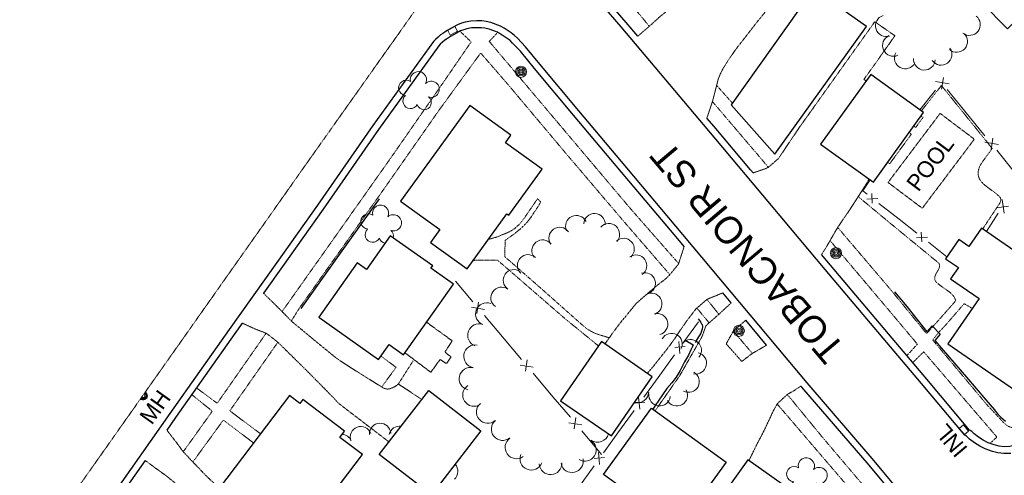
# Model space of a CAD drawing. Extents: x 863487 to 870045, y 569252 to 575761.
# Tile 13 of 66: x 864481 to 864841, y 571133 to 571300. Entities that reach past the tile are written whole.
import ezdxf
from ezdxf.enums import TextEntityAlignment as Align

# ---------------------------------------------------------------- set-up
doc = ezdxf.new("R2010")
doc.units = 0
doc.header["$LTSCALE"] = 0.005
doc.header["$MEASUREMENT"] = 0
doc.linetypes.add('DGN Style 3', pattern=[37.5, 25, -12.5])
doc.linetypes.add('DGN Style 5', pattern=[20, 10, -10])
for name, color, linetype, lineweight in [('E_BLD_Name', 241, 'Continuous', 15), ('E_DRN_Grate', 5, 'Continuous', 15), ('E_DWY', 2, 'DGN Style 3', 15), ('E_LAND_Vegetation', 3, 'Continuous', 15), ('E_MAP_Limits', 3, 'DGN Style 3', 15), ('E_MISCPROP', 30, 'Continuous', 15), ('E_MISCPROP_Dash', 241, 'DGN Style 3', 15), ('E_MISCPROP_HvyDash', 241, 'DGN Style 3', 25), ('E_MISCPROP_HvyLine', 241, 'Continuous', 25), ('E_MISCPROP_Railing', 30, 'Continuous', 15), ('E_PATH_Sidewalk', 2, 'DGN Style 5', 15), ('E_RDWY', 21, 'Continuous', 25), ('E_RDWY_Name', 21, 'Continuous', 15), ('E_WAL', 40, 'Continuous', 25)]:
    doc.layers.add(name, color=color, linetype=linetype, lineweight=lineweight)
doc.styles.add('Style-IGR_FONT_0', font='IGR_FONT_0.shx')

# ---------------------------------------------------------------- blocks, each defined once
blk = doc.blocks.new('INLT')
at = {"layer": 'E_MISCPROP_Railing', "color": 40, "linetype": 'Continuous', "lineweight": 0, "flags": 128}
blk.add_lwpolyline([(3, -2), (3, 0), (0, 0), (0, -2), (3, -2)], dxfattribs=at)
blk = doc.blocks.new('INL_11')
at = {"layer": 'E_MISCPROP_Railing', "color": 40, "linetype": 'Continuous', "lineweight": 0, "style": 'Style-IGR_FONT_0'}
blk.add_text('INL', height=6, rotation=0, dxfattribs=at).set_placement((-5.74, -3.01))
blk = doc.blocks.new('POLE')
at = {"layer": 'E_MISCPROP', "color": 20, "linetype": 'Continuous', "lineweight": 0}
for centre, radius in [((-0.01, 0.02), 2.02), ((-0.01, 0.03), 1.52), ((0, -0.01), 1.01), ((0, 0), 0.502)]:
    blk.add_circle(centre, radius, dxfattribs=at)
blk = doc.blocks.new('POOL')
at = {"layer": 'E_BLD_Name', "color": 241, "linetype": 'Continuous', "lineweight": 0, "style": 'Style-IGR_FONT_0'}
blk.add_text('POOL', height=6, rotation=360, dxfattribs=at).set_placement((-10.44, 0.15), align=Align.MIDDLE_LEFT)
blk = doc.blocks.new('MHT_17')
at = {"layer": 'E_DRN_Grate', "color": 20, "linetype": 'Continuous', "lineweight": 0, "style": 'Style-IGR_FONT_0'}
blk.add_text('MH', height=6, rotation=360, dxfattribs=at).set_placement((-0.08, -3.13), align=Align.CENTER)
blk = doc.blocks.new('TREE_1')
at = {"layer": 'E_LAND_Vegetation', "color": 93, "linetype": 'Continuous', "lineweight": 0}
for centre, radius, start, end in [((-1.47, 4.28), 2.78, 1.3946, 209.1676), ((3.57, 2.42), 2.97, 278.4237, 139.6576), ((-4.47, 0.2), 2.78, 78.0716, 279.0827), ((-2.01, -4.2), 2.61, 140.7798, 358.7124), ((3.46, -3.43), 2.97, 196.0745, 79.0478)]:
    blk.add_arc(centre, radius, start, end, dxfattribs=at)

msp = doc.modelspace()

# ---------------------------------------------------------------- linework, layer by layer
at = {"layer": 'E_DRN_Grate', "color": 20, "linetype": 'Continuous'}
for centre, radius, start, end in [((864525.76, 571162.59), 1.5, 227.3939, 62.1649), ((864525.76, 571162.59), 1.22, 225.5646, 63.9943), ((864525.77, 571162.58), 0.968, 222.3804, 67.1785), ((864525.76, 571162.55), 0.605, 214.0171, 75.5418)]:
    msp.add_arc(centre, radius, start, end, dxfattribs=at)
at = {"layer": 'E_DWY', "color": 51, "linetype": 'DGN Style 3', "flags": 128}
for points in [[(864706.76, 571294.21), (864710.77, 571297.64), (864715.05, 571301.49), (864716.28, 571302.48), (864717.04, 571303.11), (864718.55, 571304.4), (864720.17, 571305.9), (864721.71, 571307.2), (864723.58, 571308.57), (864725.31, 571310.16), (864727.2, 571312.23), (864729.59, 571314.81), (864731.68, 571317.16), (864734, 571319.91), (864736.24, 571322.87), (864737.95, 571325.29), (864739.2, 571327.3), (864740.5, 571329.54), (864741.88, 571332.01), (864743.11, 571334.2), (864744.2, 571335.85), (864744.91, 571336.91), (864746.32, 571338.48), (864748.24, 571340.13), (864750.01, 571340.8), (864751.38, 571339.85), (864752.99, 571338.21), (864754.95, 571335.59), (864756.4, 571333.51), (864757.84, 571331.38), (864759.65, 571328.86), (864761.09, 571326.75), (864762.55, 571324.7), (864763.5, 571323.3), (864764.69, 571321.33), (864765.29, 571319.9), (864764.84, 571317.07), (864763.15, 571314.88), (864760.59, 571312.06), (864757.39, 571308.02), (864755.01, 571304.98), (864752.79, 571302.29), (864750.49, 571299.48), (864748.66, 571297.1), (864746.75, 571294.67), (864745.2, 571292.65), (864743.31, 571290.26), (864741.67, 571288.02), (864739.65, 571285.04), (864737.94, 571282.28), (864736.86, 571280.15), (864736.2, 571278.5), (864735.77, 571276.77), (864734.14, 571270.47), (864732.06, 571264.22)], [(864748.95, 571244.14), (864753.25, 571245.62), (864753.75, 571245.82), (864754.37, 571246.11), (864754.68, 571246.3), (864758.26, 571249.44), (864766.3, 571261.38), (864793.5, 571299.47), (864800.87, 571294.33), (864793.73, 571284.24), (864789.51, 571278.37), (864790.36, 571277.8)], [(864791.43, 571241.9), (864789.31, 571238.39), (864785.38, 571232.21), (864779.95, 571224.24), (864777.23, 571219.57), (864776.25, 571217.82), (864774.03, 571214.26)], [(864723.71, 571217.16), (864721.64, 571210.77), (864718.17, 571206.54), (864717.68, 571206.04), (864716.68, 571205.16), (864715.5, 571204.26), (864714.32, 571203.34), (864713.18, 571202.42), (864712.09, 571201.5), (864711.01, 571200.59), (864709.75, 571199.49), (864708.45, 571198.38), (864707.42, 571197.48), (864706.17, 571196.34), (864705.19, 571195.19), (864704.34, 571194.11), (864703.34, 571192.89), (864702.26, 571191.54), (864701.07, 571190.15), (864700.05, 571188.88), (864699.12, 571187.68), (864698.15, 571186.38), (864697.22, 571185.09), (864696.19, 571183.62), (864694.86, 571181.76), (864694.71, 571181.54)], [(864569.71, 571200.15), (864576.28, 571193.69), (864580.01, 571189.85), (864588.17, 571183.1), (864596.42, 571176.33), (864601.49, 571173.02), (864607.3, 571169.34), (864613.8, 571165.34), (864615.05, 571165), (864616.05, 571165.15), (864616.79, 571165.44), (864617.46, 571165.76), (864618.17, 571166.18), (864619.08, 571166.85), (864621.87, 571165.08), (864627.72, 571161.18)], [(864737.88, 571200.24), (864732.09, 571197.87), (864728.02, 571194.36), (864724.81, 571190.16), (864721.97, 571186.07), (864719.76, 571182.78), (864717.44, 571179.63), (864714.69, 571176.2), (864712.49, 571173.4), (864710.92, 571171.59), (864710.28, 571170.79)], [(864740.94, 571196.59), (864736.64, 571192.59), (864732.75, 571189.15), (864731.7, 571188.22), (864730.31, 571184.31), (864721.88, 571169.55), (864721.06, 571168.44), (864713.08, 571157.08)], [(864753.91, 571181.1), (864748.64, 571178.06), (864744.83, 571175.15), (864739.11, 571181.59), (864741.87, 571186.49), (864746.27, 571190.22)], [(864561.94, 571189.21), (864566.38, 571187.16), (864570.87, 571185.4), (864575.07, 571182.12), (864586.24, 571171.11), (864594.57, 571162.65), (864595.2, 571162.02), (864595.87, 571161.3), (864596.61, 571160.47), (864597.29, 571159.78), (864598.19, 571159.07), (864615.72, 571145.66)], [(864766.46, 571166.12), (864763.7, 571164.31), (864761.54, 571163.13), (864757.86, 571159.7), (864756.4, 571157.15), (864754.82, 571153.73), (864753.1, 571150.09), (864751.75, 571147.46), (864750.66, 571145.45), (864750.07, 571144.25), (864747.43, 571138.83)], [(864534.33, 571150.04), (864537.83, 571145.55), (864540.21, 571142.3), (864543.52, 571138.73), (864546.42, 571135.75), (864548, 571134.04), (864549.66, 571132.42), (864551.41, 571130.79), (864553.12, 571129.21), (864554.68, 571127.8), (864556.26, 571126.48), (864557.31, 571125.63), (864558.07, 571125), (864573.53, 571113), (864575.72, 571112.26)], [(864526.45, 571138.88), (864530.12, 571136.19), (864532.58, 571134.42), (864534.37, 571133.12), (864537.87, 571130.26), (864538.81, 571129.44), (864544.87, 571123.95), (864551.14, 571117.8), (864557.38, 571110.75), (864564.16, 571103.22), (864568.78, 571097.98), (864572.26, 571093.71)]]:
    msp.add_lwpolyline(points, dxfattribs=at)
at = {"layer": 'E_LAND_Vegetation', "color": 93, "linetype": 'Continuous'}
for centre, radius, start, end in [((864797.74, 571297.99), 3.96, 107.6449, 287.6296), ((864828.18, 571298.43), 3.96, 231.8221, 51.8068), ((864800.33, 571290.79), 3.96, 114.481, 294.4657), ((864823.47, 571292.24), 3.96, 228.2354, 48.2201), ((864804.67, 571286.22), 3.96, 152.5266, 332.5112), ((864817.78, 571287.51), 3.96, 215.1704, 35.1551), ((864811.65, 571285.76), 3.96, 177.1718, 357.1564), ((864612.61, 571229.39), 2.97, 332.7582, 193.9921), ((864608.16, 571226.38), 2.78, 55.7291, 263.5021), ((864617.3, 571225.89), 2.97, 250.4091, 133.3823), ((864684.24, 571224.65), 3.93, 24.8541, 204.8388), ((864690.89, 571225.35), 3.93, 357.4726, 177.4573), ((864609.72, 571221.56), 2.78, 132.4062, 333.4172), ((864614.73, 571221), 2.61, 346.3511, 53.0469), ((864678.16, 571220.32), 3.93, 35.4672, 215.4519), ((864696.18, 571221.69), 3.93, 318.1333, 138.118), ((864614.73, 571221), 2.61, 195.1143, 258.655), ((864671.93, 571215.71), 3.93, 38.5037, 218.4883), ((864701.56, 571216.28), 3.93, 312.0476, 132.0322), ((864666.61, 571210.3), 3.93, 46.0881, 226.0727), ((864706.12, 571210.18), 3.93, 305.3867, 125.3714), ((864661.41, 571204.85), 3.93, 54.9638, 234.9485), ((864709.28, 571203.71), 3.93, 287.5672, 107.5518), ((864656.89, 571198.42), 3.93, 54.9638, 234.9485), ((864711.69, 571196.2), 3.93, 288.4324, 108.4171), ((864651.51, 571192.51), 4.13, 69.5176, 249.5022), ((864713.81, 571188.78), 3.93, 284.5609, 104.5456), ((864648.61, 571184.77), 4.13, 69.5176, 249.5022), ((864719.12, 571181.5), 3.93, 330.7796, 150.7643), ((864726.13, 571179.23), 3.93, 319.8104, 139.795), ((864647.2, 571177.05), 4.13, 80.1698, 260.1545), ((864728, 571174.48), 3.93, 257.548, 77.5327), ((864645.5, 571168.83), 4.13, 76.6993, 256.684), ((864725.36, 571167.76), 3.93, 241.8892, 61.8739), ((864646.8, 571162.85), 4.13, 123.2114, 303.1961), ((864721.01, 571162.77), 3.93, 209.4159, 29.4006), ((864706.81, 571164.05), 3.93, 253.1802, 358.2172), ((864714.75, 571162.79), 3.93, 172.2878, 352.2725), ((864651.82, 571156.66), 4.13, 130.7534, 310.738), ((864605.39, 571147.46), 3.9, 20.6125, 200.5972), ((864612.4, 571148.64), 3.9, 2.6199, 182.6046), ((864619.53, 571147.55), 3.9, 80.7829, 166.6898), ((864657.26, 571150.38), 4.13, 129.5223, 309.5069), ((864598.38, 571144.52), 3.9, 26.0881, 88.4034), ((864662.34, 571143.68), 4.13, 125.4836, 305.4683), ((864692.08, 571149.72), 4.13, 234.9118, 344.7938), ((864687.39, 571142.76), 4.13, 238.5364, 58.5211), ((864667.77, 571139.54), 4.13, 157.9482, 337.9329), ((864682.68, 571138.64), 4.13, 192.3456, 12.3303), ((864636.98, 571134.9), 3.92, 312.496, 42.3733), ((864674.83, 571137.84), 4.13, 183.0125, 2.9972)]:
    msp.add_arc(centre, radius, start, end, dxfattribs=at)
at = {"layer": 'E_MAP_Limits', "color": 73, "linetype": 'DGN Style 3', "flags": 128}
msp.add_lwpolyline([(864428.23, 571024.69), (864502.51, 571129.99), (864587.62, 571250.56), (864648.23, 571336.02), (864741.42, 571467.43), (864850.59, 571621.46), (864977.48, 571801.93)], dxfattribs=at)
at = {"layer": 'E_MISCPROP_Dash', "color": 241, "linetype": 'DGN Style 3', "flags": 128}
msp.add_lwpolyline([(864798.36, 571240.65), (864817.41, 571265.92), (864829.94, 571256.48), (864810.88, 571231.2)], close=True, dxfattribs=at)
at = {"layer": 'E_MISCPROP_HvyDash', "color": 241, "linetype": 'DGN Style 3', "flags": 128}
msp.add_lwpolyline([(864629.44, 571189.5), (864638.83, 571182.71), (864636.09, 571178.64), (864638.38, 571176.78), (864636.7, 571174.36), (864634.36, 571175.89), (864630.99, 571171.16), (864621.49, 571178.3)], dxfattribs=at)
at = {"layer": 'E_MISCPROP_HvyLine', "color": 241, "linetype": 'Continuous', "flags": 128}
for points in [[(864844.35, 571336.71), (864863.16, 571317.62), (864842.12, 571296.9), (864823.31, 571315.99)], [(864756.9, 571250.98), (864790.47, 571297.72), (864771.06, 571311.45), (864740.9, 571269.09)], [(864793.01, 571240.76), (864811.36, 571266.21), (864792.04, 571280.14), (864773.69, 571254.7)], [(864630.84, 571218.71), (864644.27, 571209.02), (864658.84, 571229.2), (864659.57, 571228.67), (864671.7, 571245.46), (864658.31, 571255.14), (864660.34, 571257.95), (864645.24, 571268.85), (864619.92, 571233.78), (864634.25, 571223.43)], [(864820.25, 571181.62), (864844.62, 571164.74), (864847.73, 571169.24), (864848.47, 571168.72), (864852.32, 571174.28), (864850.73, 571175.38), (864852.77, 571178.33), (864855.32, 571176.57), (864857.83, 571180.19), (864854.67, 571182.38), (864857.55, 571186.53), (864855.47, 571187.98), (864864.88, 571201.56), (864832.62, 571223.9), (864827.99, 571217.22), (864824.31, 571219.77), (864819.43, 571212.71), (864824.09, 571209.48), (864821.27, 571205.41), (864831.71, 571198.17)], [(864620.98, 571177.57), (864639.29, 571203.4), (864631.03, 571209.25), (864631.68, 571210.17), (864616.15, 571221.17), (864607.4, 571208.82), (864604.02, 571211.22), (864589.96, 571191.39), (864611.88, 571175.85), (864615.74, 571181.29)], [(864697.12, 571147.91), (864712.06, 571169.56), (864693.41, 571182.44), (864678.46, 571160.79)], [(864581.88, 571109.3), (864605.93, 571141.06), (864597.66, 571147.32), (864599.43, 571149.67), (864584.16, 571161.23), (864583.04, 571159.75), (864579.21, 571162.65), (864553.69, 571128.94), (864576.68, 571111.53), (864577.5, 571112.62)], [(864630.27, 571164.49), (864649.33, 571149.76), (864631.2, 571126.3), (864612.14, 571141.03)], [(864711.77, 571158.03), (864739.12, 571138.25), (864721.59, 571114.01), (864694.25, 571133.79)], [(864762.5, 571128.13), (864746.99, 571139.14), (864728.53, 571113.14), (864737.88, 571106.5), (864735.03, 571102.48), (864769.08, 571078.31), (864770.05, 571079.67), (864777.11, 571074.66), (864792.12, 571095.81), (864773.25, 571109.21), (864774.49, 571110.95), (864764.56, 571118), (864763.98, 571117.17), (864757.82, 571121.54)]]:
    msp.add_lwpolyline(points, close=True, dxfattribs=at)
at = {"layer": 'E_MISCPROP_Railing', "color": 40, "linetype": 'Continuous'}
for p, q in [((864820.67, 571276.72), (864815.67, 571277.58)), ((864817.97, 571274.76), (864818.69, 571279.04)), ((864838.75, 571254.53), (864833.76, 571255.38)), ((864836.06, 571252.56), (864836.77, 571256.84)), ((864790.61, 571234.59), (864794.68, 571234.8)), ((864792.37, 571236.61), (864792.57, 571233.12)), ((864840.82, 571229.37), (864840.12, 571234.39)), ((864838.13, 571231.34), (864842.43, 571231.96)), ((864810.49, 571222.4), (864810.69, 571218.92)), ((864808.73, 571220.38), (864812.8, 571220.59)), ((864645.84, 571194.95), (864650.67, 571194.21)), ((864648.4, 571196.89), (864647.79, 571192.75)), ((864724.05, 571180.61), (864720.26, 571180.25)), ((864721.78, 571182.45), (864722.17, 571178.02)), ((864666.23, 571175.77), (864665.61, 571171.63)), ((864663.66, 571173.83), (864668.5, 571173.09)), ((864707.05, 571162.13), (864707.45, 571157.7)), ((864709.32, 571160.29), (864705.53, 571159.93)), ((864684.05, 571154.66), (864683.44, 571150.51)), ((864681.49, 571152.71), (864686.32, 571151.97)), ((864694.6, 571139.97), (864690.81, 571139.61)), ((864692.33, 571141.81), (864692.73, 571137.39))]:
    msp.add_line(p, q, dxfattribs=at)
at = {"layer": 'E_MISCPROP_Railing', "color": 40, "linetype": 'Continuous', "flags": 128}
for points in [[(864815.76, 571274.37), (864809.96, 571267.23)], [(864826.5, 571266.74), (864820.03, 571274.67)], [(864833.84, 571257.72), (864826.5, 571266.74)], [(864844.58, 571244.54), (864838.12, 571252.47)], [(864791.83, 571241.61), (864789.09, 571237.61), (864790.75, 571236.31)], [(864795.02, 571232.96), (864802.39, 571227.18)], [(864802.39, 571227.18), (864808.86, 571222.11)], [(864834.34, 571222.71), (864838.67, 571229.35)], [(864813.14, 571218.75), (864819.92, 571213.43)], [(864640.04, 571204.49), (864646.41, 571196.94)], [(864650.62, 571191.95), (864657.87, 571183.37)], [(864728.92, 571189.63), (864723.66, 571182.37)], [(864657.87, 571183.37), (864664.24, 571175.82)], [(864720.18, 571177.57), (864714.2, 571169.32)], [(864668.45, 571170.83), (864675.7, 571162.25)], [(864714.2, 571169.32), (864708.93, 571162.05)], [(864675.7, 571162.25), (864682.07, 571154.7)], [(864705.46, 571157.25), (864699.47, 571149)], [(864686.28, 571149.72), (864693.52, 571141.13)], [(864699.47, 571149), (864694.21, 571141.74)], [(864690.73, 571136.94), (864684.75, 571128.68)]]:
    msp.add_lwpolyline(points, dxfattribs=at)
at = {"layer": 'E_PATH_Sidewalk', "color": 51, "linetype": 'DGN Style 5', "flags": 128}
for points in [[(864710.96, 571297.82), (864696.7, 571315.06), (864692.24, 571311.22)], [(864641.69, 571295.96), (864645.76, 571292.11), (864636.67, 571278.86), (864616.17, 571249.38), (864596.85, 571222.04), (864576.56, 571193.41)], [(864721.71, 571210.97), (864704.29, 571230.81), (864678.54, 571261.28), (864652.37, 571292.27), (864655.52, 571295.58)], [(864579.92, 571189.93), (864582.99, 571194.83), (864611.99, 571235.63), (864633.99, 571267.07), (864649.24, 571288.03), (864659.27, 571276.46), (864679.72, 571252.14), (864700.94, 571227.21), (864718.48, 571206.92)], [(864735.61, 571276.17), (864741.35, 571269.73)], [(864833, 571223.64), (864839.3, 571233.13), (864839.61, 571233.8), (864839.68, 571234.45), (864839.48, 571235.04), (864838.83, 571235.78), (864837.84, 571236.63), (864836.62, 571237.54), (864834.55, 571239.05), (864833.03, 571240.32), (864832.26, 571241.2), (864831.74, 571242.14), (864831.36, 571243.27), (864831.32, 571244.65), (864831.79, 571246.3), (864832.52, 571247.6), (864833.85, 571249.5), (864834.87, 571250.89), (864835.75, 571252.07), (864836.51, 571253.06), (864817.89, 571276.12), (864810.55, 571266.8)], [(864754.55, 571246.23), (864734.07, 571270.25)], [(864810.42, 571264.91), (864811.17, 571264.44), (864808.47, 571260.78), (864807.79, 571261.26)], [(864806.15, 571258.98), (864806.93, 571258.39), (864798.98, 571247.49), (864798.22, 571247.98)], [(864670.06, 571234.67), (864664.89, 571227.16), (864663.61, 571225.54), (864661.65, 571223.74), (864660.37, 571222.94), (864658.79, 571222.15), (864657.38, 571221.61), (864656.19, 571221.1), (864654.97, 571220.64), (864654.04, 571220.36), (864652.64, 571219.95), (864652.07, 571219.82)], [(864670.06, 571234.67), (864671.2, 571233.53), (864670.68, 571232.58), (864670.02, 571231.46), (864669.02, 571230.03), (864667.7, 571227.98), (864666.81, 571226.79), (864665.74, 571225.57), (864664.69, 571224.53), (864663.72, 571223.61), (864662.43, 571222.55), (864661.43, 571221.72), (864660.65, 571221.19), (864660.1, 571220.83), (864659.55, 571220.43), (864658.95, 571220), (864658.18, 571219.47), (864658.09, 571213.48), (864670.75, 571202.39), (864687.34, 571187.7), (864688.48, 571186.86), (864689.78, 571186.11), (864691.19, 571185.4), (864696.3, 571183.77)], [(864787.45, 571235.46), (864799.25, 571225.65), (864817.03, 571211.05), (864817.26, 571210.3), (864817.14, 571209.49), (864816.86, 571208.85), (864816.45, 571208.13), (864815.99, 571207.32), (864815.65, 571206.62), (864815.45, 571205.88), (864815.46, 571205.1), (864815.79, 571204.39), (864816.75, 571203.53), (864818.01, 571202.55), (864819.37, 571201.61), (864820.43, 571200.85), (864821.43, 571200.05), (864822.1, 571199.32), (864822.6, 571198.65), (864822.9, 571198.01), (864823.08, 571197.47), (864823.12, 571197.31), (864814.78, 571187.91), (864812.48, 571185.31), (864798.83, 571201.99), (864779.92, 571224.19)], [(864777.12, 571219.38), (864798.97, 571193.52), (864809.1, 571181.47), (864805.24, 571177.26)], [(864646.51, 571212.12), (864648.77, 571212.26), (864655.41, 571212.21), (864661.6, 571206.86), (864680.19, 571190.74), (864692.32, 571180.86)], [(864736.44, 571192.42), (864732.06, 571197.85)], [(864732.87, 571189.26), (864728.38, 571194.67)], [(864858.82, 571174.18), (864863.66, 571170.73), (864853.81, 571157.23), (864851.12, 571153.69), (864849, 571152.09), (864846.24, 571150.91), (864843.84, 571150.91), (864842.27, 571151.4), (864840.79, 571152.62), (864834.6, 571159.25), (864814.69, 571183.01), (864816.87, 571185.73), (864819.21, 571188.2), (864826.23, 571196.29), (864829.2, 571194.54)], [(864748.69, 571178.09), (864741.73, 571186.24)], [(864570.7, 571185.47), (864552.8, 571159.82), (864545.21, 571165.48)], [(864568.63, 571148.68), (864557.41, 571157.07), (864575, 571182.18)], [(864612.78, 571177.12), (864618.08, 571173.09), (864618.27, 571172.99), (864613.03, 571165.82)], [(864807.41, 571174.7), (864811.4, 571178.68), (864822.72, 571165.49), (864838.2, 571147.48), (864837.38, 571146.73), (864835.72, 571145.14)], [(864624.52, 571175.38), (864619.08, 571166.85)], [(864543.47, 571163.02), (864551, 571156.94), (864540.38, 571142.12)], [(864761.48, 571163.07), (864773.9, 571147.93), (864801.12, 571115.86), (864812.79, 571101.49), (864816.67, 571103.53)], [(864781.57, 571053.69), (864791.92, 571068.88), (864811.5, 571096.64), (864798.43, 571112.1), (864780.47, 571133.1), (864757.78, 571159.56)], [(864543.88, 571138.35), (864555.05, 571153.68), (864566.09, 571145.32)]]:
    msp.add_lwpolyline(points, dxfattribs=at)
at = {"layer": 'E_RDWY', "color": 21, "linetype": 'Continuous', "flags": 128}
for points in [[(864706.76, 571294.21), (864702.55, 571299.2), (864687.77, 571316.43), (864677.26, 571328.69), (864676.43, 571329.88), (864675.17, 571331.69), (864674.4, 571333.09), (864673.81, 571334.43), (864673.36, 571335.88), (864673.01, 571337.48), (864672.78, 571339.03), (864672.6, 571340.46), (864672.69, 571342.3), (864672.81, 571344.02), (864673.05, 571345.21), (864673.46, 571346.46), (864673.92, 571347.44), (864674.37, 571348.43), (864674.99, 571350.07), (864682.64, 571360.79), (864689.67, 571371.18), (864694.68, 571378.04)], [(864843.26, 571141.48), (864840.71, 571141.44), (864838.59, 571141.7), (864836.55, 571142.23), (864834.94, 571142.76), (864833.96, 571143.12), (864831.98, 571144.18), (864830.03, 571145.39), (864828.21, 571146.71), (864827.32, 571147.59), (864827.02, 571147.83), (864826.52, 571148.14), (864810.62, 571167.03), (864790.6, 571190.7), (864775.4, 571208.74), (864746.14, 571243.6), (864732.78, 571259.49), (864700.65, 571297.57), (864685.87, 571314.8)], [(864804.68, 571125.1), (864793.33, 571138.82), (864768.73, 571167.3), (864723.26, 571221.59), (864702.69, 571246.06), (864685.13, 571266.88), (864670.92, 571283.91), (864665.64, 571290.3), (864662.7, 571293.42), (864661.6, 571294.46), (864660.37, 571295.37), (864659.26, 571296.14), (864658.52, 571296.62), (864657.86, 571297.07), (864656.53, 571297.89), (864653.01, 571299.17), (864651.21, 571299.59), (864649.62, 571299.8), (864647.86, 571299.74), (864645.63, 571299.68), (864643.61, 571299.33), (864642.2, 571298.91), (864640.8, 571298.33), (864639.18, 571297.42), (864638.11, 571296.85), (864636.98, 571296.22), (864636.13, 571295.69), (864635.37, 571295.22), (864634.56, 571294.65), (864633.64, 571293.86), (864632.69, 571292.99), (864632, 571292.27), (864609.76, 571261.47), (864589.55, 571232.35), (864574.62, 571211.37), (864557.18, 571186.82), (864535.5, 571156.04), (864513.89, 571125.4)], [(864723.71, 571217.16), (864721.35, 571219.98), (864700.77, 571244.45), (864683.21, 571265.27), (864669, 571282.31), (864663.77, 571288.64), (864660.92, 571291.65), (864659.99, 571292.54), (864658.92, 571293.34), (864657.86, 571294.06), (864657.14, 571294.54), (864656.5, 571294.97), (864655.43, 571295.63), (864652.29, 571296.77), (864650.76, 571297.13), (864649.5, 571297.29), (864647.94, 571297.24), (864645.88, 571297.19), (864644.19, 571296.89), (864643.03, 571296.55), (864641.9, 571296.08), (864640.38, 571295.23), (864639.31, 571294.65), (864638.25, 571294.06), (864637.44, 571293.56), (864636.75, 571293.14), (864636.09, 571292.67), (864635.3, 571291.99), (864634.44, 571291.2), (864633.93, 571290.67), (864611.8, 571260.02), (864591.59, 571230.92), (864576.66, 571209.92), (864569.71, 571200.15)], [(864748.95, 571244.14), (864748.05, 571245.21), (864734.7, 571261.1), (864732.06, 571264.22)], [(864917.4, 571238.75), (864901.91, 571216.33), (864864.45, 571163.68), (864853.22, 571148.26), (864851.86, 571147.32), (864850.01, 571146.3), (864848.22, 571145.44), (864846.73, 571144.82), (864842.97, 571143.98), (864840.84, 571143.94), (864839.06, 571144.16), (864837.26, 571144.63), (864835.76, 571145.13), (864834.98, 571145.41), (864833.23, 571146.35), (864831.43, 571147.46), (864829.84, 571148.62), (864828.97, 571149.48), (864828.45, 571149.88), (864828.19, 571150.05), (864812.53, 571168.64), (864792.51, 571192.31), (864777.32, 571210.35), (864774.03, 571214.26)], [(864740.94, 571196.59), (864737.88, 571200.24)], [(864753.91, 571181.1), (864746.27, 571190.22)], [(864561.94, 571189.21), (864559.22, 571185.38), (864537.54, 571154.6), (864534.33, 571150.04)], [(864802.77, 571123.49), (864791.42, 571137.2), (864766.82, 571165.68), (864766.46, 571166.12)], [(864526.45, 571138.88), (864515.93, 571123.96), (864495.59, 571095.33)]]:
    msp.add_lwpolyline(points, dxfattribs=at)
at = {"layer": 'E_WAL', "flags": 128}
for points in [[(864612.09, 571234.65), (864597.83, 571214.72), (864583.46, 571194.49)], [(864800.71, 571200.65), (864805.27, 571195.25), (864812.61, 571185.99), (864814.54, 571188.16), (864817.44, 571185.14), (864815.51, 571182.87), (864827.09, 571169.4), (864834.18, 571161.12), (864837.32, 571157.46), (864837.95, 571156.62), (864838.58, 571155.88), (864839.14, 571155.3), (864839.64, 571154.79), (864840.54, 571153.97), (864841.33, 571153.3)], [(864728.88, 571190.74), (864729.34, 571190.09), (864729.85, 571189.36), (864730.12, 571188.97), (864730.35, 571188.64), (864730.4, 571187.9), (864730.27, 571187), (864730.06, 571186.2), (864729.8, 571185.52), (864729.43, 571184.83), (864729.03, 571184.21), (864728.66, 571183.54), (864727.71, 571182.06)], [(864724.38, 571182.75), (864726.98, 571181.19), (864726.74, 571180.65), (864726.22, 571179.4), (864725.27, 571177.45), (864723.91, 571174.98), (864722.23, 571171.86), (864720.76, 571169.44), (864719.16, 571167.31), (864717.43, 571165.22), (864715.74, 571162.95), (864714.47, 571160.98), (864713.8, 571160.02), (864713.63, 571159.77), (864712.25, 571157.69)]]:
    msp.add_lwpolyline(points, dxfattribs=at)

# ---------------------------------------------------------------- block references
at = {"layer": 'E_BLD_Name', "color": 241, "linetype": 'Continuous', "xscale": 1.000002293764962, "yscale": 1.000002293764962, "zscale": 1.000002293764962, "rotation": 52.98458723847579}
msp.add_blockref('POOL', (864813.46, 571246.99), dxfattribs=at)
at = {"layer": 'E_DRN_Grate', "color": 20, "linetype": 'Continuous', "xscale": 0.9999977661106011, "yscale": 0.9999977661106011, "zscale": 0.9999977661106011, "rotation": 54.40212113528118}
msp.add_blockref('MHT_17', (864529.98, 571158.59), dxfattribs=at)
at = {"layer": 'E_LAND_Vegetation', "color": 93, "linetype": 'Continuous', "rotation": 54.33460063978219}
for p in [(864626.33, 571273.95), (864768.35, 571132.61)]:
    msp.add_blockref('TREE_1', p, dxfattribs=at)
at = {"layer": 'E_MISCPROP', "color": 20, "linetype": 'Continuous', "rotation": 41.06808597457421}
for p in [(864664, 571281.13), (864779.32, 571214.76), (864743.77, 571186.34)]:
    msp.add_blockref('POLE', p, dxfattribs=at)
at = {"layer": 'E_MISCPROP_Railing', "color": 40, "linetype": 'Continuous', "xscale": 0.9999973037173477, "yscale": 0.9999973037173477, "zscale": 0.9999973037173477, "rotation": 28.80476224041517}
msp.add_blockref('INLT', (864637.17, 571296.32), dxfattribs=at)
at = {"layer": 'E_MISCPROP_Railing', "color": 40, "linetype": 'Continuous', "rotation": 130.124634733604}
for name, p in [('INL_11', (864821.83, 571145.76)), ('INLT', (864826.33, 571148.37))]:
    msp.add_blockref(name, p, dxfattribs=at)

# ---------------------------------------------------------------- texts
at = {"layer": 'E_RDWY_Name', "color": 21, "linetype": 'Continuous', "style": 'Style-IGR_FONT_0', "width": 0.998992}
msp.add_text('TOBACNOIR ST', height=10, rotation=130.2062, dxfattribs=at).set_placement((864783.06, 571180))

doc.saveas('drawing.dxf')
